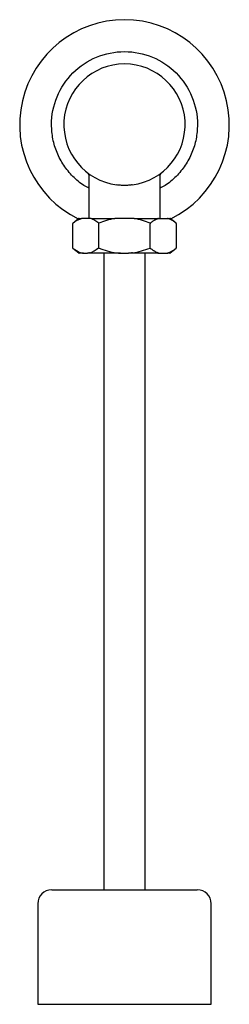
# Model space of a CAD drawing. Header units: millimetres. Extents: x 3974.141 to 3974.201, y 1748.013 to 1748.297.
import ezdxf

# ---------------------------------------------------------------- set-up
doc = ezdxf.new("R2010")
doc.units = ezdxf.units.MM
doc.layers.add('SANINDUSA', color=3, linetype='Continuous')

msp = doc.modelspace()

# ---------------------------------------------------------------- linework, layer by layer
at = {"layer": 'SANINDUSA'}
for p, q in [((3974.160312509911, 1748.252997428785), (3974.160305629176, 1748.253002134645)), ((3974.160641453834, 1748.252059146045), (3974.160641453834, 1748.239987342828)), ((3974.181141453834, 1748.239987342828), (3974.181141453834, 1748.252059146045)), ((3974.15591902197, 1748.238482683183), (3974.15591902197, 1748.231492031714)), ((3974.157686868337, 1748.239932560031), (3974.155944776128, 1748.238538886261)), ((3974.15601277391, 1748.238586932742), (3974.155947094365, 1748.238540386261)), ((3974.159071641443, 1748.239987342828), (3974.158462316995, 1748.239987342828)), ((3974.160194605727, 1748.239987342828), (3974.159071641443, 1748.239987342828)), ((3974.161236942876, 1748.239987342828), (3974.160194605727, 1748.239987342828)), ((3974.163385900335, 1748.238339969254), (3974.163385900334, 1748.23148734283)), ((3974.16976848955, 1748.239987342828), (3974.168116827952, 1748.239987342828)), ((3974.172014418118, 1748.239987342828), (3974.16976848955, 1748.239987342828)), ((3974.178252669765, 1748.231430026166), (3974.178252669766, 1748.238398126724)), ((3974.180545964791, 1748.239987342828), (3974.183320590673, 1748.239987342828)), ((3974.185771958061, 1748.238591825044), (3974.18409603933, 1748.239932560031)), ((3974.185770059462, 1748.238593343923), (3974.185635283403, 1748.238687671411)), ((3974.185863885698, 1748.231576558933), (3974.185863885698, 1748.238398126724)), ((3974.155944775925, 1748.231435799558), (3974.157686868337, 1748.230042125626)), ((3974.159071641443, 1748.229987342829), (3974.160194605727, 1748.229987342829)), ((3974.164891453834, 1748.229987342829), (3974.164891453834, 1748.046487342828)), ((3974.16976848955, 1748.229987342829), (3974.172014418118, 1748.229987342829)), ((3974.176891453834, 1748.046487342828), (3974.176891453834, 1748.229987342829)), ((3974.180545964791, 1748.229987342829), (3974.183320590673, 1748.229987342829)), ((3974.184096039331, 1748.230042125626), (3974.185771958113, 1748.231382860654)), ((3974.145891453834, 1748.042487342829), (3974.145891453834, 1748.013487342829)), ((3974.195891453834, 1748.013487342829), (3974.195891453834, 1748.042487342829)), ((3974.145891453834, 1748.013487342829), (3974.195891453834, 1748.013487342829))]:
    msp.add_line(p, q, dxfattribs=at)
at = {"layer": 'SANINDUSA', "flags": 128}
for points in [[(3974.168116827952, 1748.239987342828), (3974.168112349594, 1748.239986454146), (3974.168107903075, 1748.239983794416), (3974.168103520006, 1748.239979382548), (3974.16809923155, 1748.239973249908), (3974.168095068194, 1748.239965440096), (3974.168091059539, 1748.239956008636), (3974.168087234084, 1748.239945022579), (3974.168083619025, 1748.239932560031)], [(3974.173666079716, 1748.239987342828), (3974.173670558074, 1748.239986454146), (3974.173675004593, 1748.239983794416), (3974.173679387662, 1748.239979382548), (3974.173683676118, 1748.239973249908), (3974.173687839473, 1748.239965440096), (3974.173691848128, 1748.239956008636), (3974.173695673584, 1748.239945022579), (3974.173699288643, 1748.239932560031)]]:
    msp.add_lwpolyline(points, dxfattribs=at)
at = {"layer": 'SANINDUSA'}
for centre, radius, start, end in [((3974.170891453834, 1748.266987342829), 0.03024999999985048, 90, 243.8547285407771), ((3974.170891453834, 1748.266987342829), 0.03024999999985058, 296.1452714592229, 90), ((3974.170891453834, 1748.266987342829), 0.01750000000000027, 277.289922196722, 262.710077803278), ((3974.1578430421, 1748.239737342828), 0.0002500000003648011, 90, 128.6598081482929), ((3974.161241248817, 1748.239829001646), 0.0001583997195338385, 91.55772132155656, 139.17288021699), ((3974.180541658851, 1748.239829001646), 0.0001583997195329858, 40.82711978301, 88.44227867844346), ((3974.183319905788, 1748.23975611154), 0.0002312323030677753, 49.7363838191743, 89.83029590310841), ((3974.183939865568, 1748.239737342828), 0.0002500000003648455, 51.34019185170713, 90), ((3974.185613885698, 1748.238398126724), 0.0002500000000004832, 0, 50.9539630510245), ((3974.1578430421, 1748.230237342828), 0.0002500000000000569, 231.3401917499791, 270), ((3974.180541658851, 1748.230145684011), 0.0001583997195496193, 271.5577213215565, 319.172880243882), ((3974.183319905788, 1748.230218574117), 0.0002312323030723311, 270.1697040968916, 310.2636161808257), ((3974.183939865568, 1748.230237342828), 0.0002500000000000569, 270, 308.6598082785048), ((3974.185613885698, 1748.231576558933), 0.0002499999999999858, 309.0659739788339, 0), ((3974.149891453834, 1748.042487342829), 0.003999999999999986, 90, 180), ((3974.191891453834, 1748.042487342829), 0.003999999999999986, 0, 90)]:
    msp.add_arc(centre, radius, start, end, dxfattribs=at)
for points, knots in [([(3974.14983184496, 1748.266987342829), (3974.14983184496, 1748.272572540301), (3974.152050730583, 1748.277929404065), (3974.159949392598, 1748.285828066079), (3974.165306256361, 1748.288046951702), (3974.176476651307, 1748.288046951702), (3974.18183351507, 1748.285828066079), (3974.189732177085, 1748.277929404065), (3974.191951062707, 1748.272572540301), (3974.191951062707, 1748.266987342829)], [0, 0, 0, 0, 0.25, 0.25, 0.5, 0.5, 0.75, 0.75, 1, 1, 1, 1]), ([(3974.160641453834, 1748.248701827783), (3974.160151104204, 1748.248948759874), (3974.158429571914, 1748.249815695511), (3974.155919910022, 1748.252027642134), (3974.153261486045, 1748.255204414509), (3974.151320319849, 1748.258878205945), (3974.150066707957, 1748.262851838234), (3974.149910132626, 1748.265608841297), (3974.14983184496, 1748.266987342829)], [0, 0, 0, 0, 0.0737782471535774, 0.2590225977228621, 0.4442669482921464, 0.6295112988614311, 0.8147556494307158, 1, 1, 1, 1]), ([(3974.191951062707, 1748.266987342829), (3974.191872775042, 1748.265608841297), (3974.19171619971, 1748.262851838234), (3974.190462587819, 1748.258878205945), (3974.188521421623, 1748.255204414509), (3974.185862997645, 1748.252027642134), (3974.183353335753, 1748.249815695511), (3974.181631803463, 1748.248948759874), (3974.181141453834, 1748.248701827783)], [0, 0, 0, 0, 0.185244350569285, 0.3704887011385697, 0.5557330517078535, 0.7409774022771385, 0.9262217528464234, 1, 1, 1, 1]), ([(3974.160312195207, 1748.25300346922), (3974.160274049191, 1748.253044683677), (3974.160188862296, 1748.253136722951), (3974.160107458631, 1748.253203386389), (3974.160062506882, 1748.253240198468)], [0, 0, 0, 0, 0.4477920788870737, 1, 1, 1, 1]), ([(3974.160305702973, 1748.253002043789), (3974.160402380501, 1748.252858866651), (3974.160595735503, 1748.252572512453), (3974.160626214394, 1748.25222833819), (3974.160641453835, 1748.252056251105)], [0, 0, 0, 0, 0.500000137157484, 1, 1, 1, 1]), ([(3974.181141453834, 1748.252056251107), (3974.181156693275, 1748.252228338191), (3974.181187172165, 1748.252572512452), (3974.181380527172, 1748.252858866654), (3974.181477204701, 1748.253002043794)], [0, 0, 0, 0, 0.4999998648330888, 1, 1, 1, 1]), ([(3974.181720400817, 1748.253240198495), (3974.181676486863, 1748.253203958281), (3974.181588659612, 1748.253131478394), (3974.181514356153, 1748.253045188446), (3974.181477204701, 1748.253002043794)], [0, 0, 0, 0, 0.5000037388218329, 0.9999999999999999, 0.9999999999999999, 0.9999999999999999, 0.9999999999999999]), ([(3974.173112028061, 1748.249628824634), (3974.172965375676, 1748.249610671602), (3974.172672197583, 1748.24957438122), (3974.172230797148, 1748.249530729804), (3974.171787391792, 1748.249497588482), (3974.171340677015, 1748.249476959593), (3974.17066920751, 1748.249466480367), (3974.169775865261, 1748.249499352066), (3974.169038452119, 1748.249585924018), (3974.168670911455, 1748.249629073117)], [0, 0, 0, 0, 0.09953523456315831, 0.1989844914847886, 0.2986805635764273, 0.3989270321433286, 0.500044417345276, 0.7508126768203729, 1, 1, 1, 1]), ([(3974.157910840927, 1748.239737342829), (3974.157965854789, 1748.239759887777), (3974.158023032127, 1748.239783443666), (3974.158114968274, 1748.23982325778), (3974.158146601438, 1748.239837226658), (3974.158197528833, 1748.23986126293), (3974.158214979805, 1748.23986973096), (3974.158252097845, 1748.239888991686), (3974.158271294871, 1748.239899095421), (3974.15829396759, 1748.239914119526)], [0, 0, 0, 0, 0.5000000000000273, 0.5000000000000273, 0.750000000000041, 0.750000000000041, 0.8750000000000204, 0.8750000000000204, 1, 1, 1, 1]), ([(3974.158318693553, 1748.239932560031), (3974.158315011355, 1748.239929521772), (3974.158306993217, 1748.239922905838), (3974.158298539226, 1748.239917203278), (3974.15829396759, 1748.239914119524)], [0, 0, 0, 0, 0.4592334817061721, 1, 1, 1, 1]), ([(3974.163452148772, 1748.238593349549), (3974.163075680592, 1748.238889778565), (3974.162693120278, 1748.239157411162), (3974.161916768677, 1748.239611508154), (3974.161521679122, 1748.239798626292), (3974.161121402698, 1748.239932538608)], [0, 0, 0, 0, 0.5, 0.5, 1, 1, 1, 1]), ([(3974.163452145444, 1748.238593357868), (3974.163444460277, 1748.238579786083), (3974.163430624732, 1748.238555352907), (3974.163415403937, 1748.238516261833), (3974.163400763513, 1748.238469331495), (3974.163388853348, 1748.238411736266), (3974.1633868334, 1748.238362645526), (3974.163385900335, 1748.238339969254)], [0, 0, 0, 0, 0.2088402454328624, 0.3759734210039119, 0.501344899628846, 0.769658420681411, 1, 1, 1, 1]), ([(3974.168083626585, 1748.239932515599), (3974.167286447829, 1748.239798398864), (3974.166500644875, 1748.239611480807), (3974.164958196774, 1748.239157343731), (3974.164199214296, 1748.238889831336), (3974.163452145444, 1748.238593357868)], [0, 0, 0, 0, 0.5, 0.5, 1, 1, 1, 1]), ([(3974.173666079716, 1748.239987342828), (3974.173774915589, 1748.239987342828), (3974.173992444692, 1748.239987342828), (3974.174316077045, 1748.239987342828), (3974.174637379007, 1748.239987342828), (3974.174956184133, 1748.239987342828), (3974.175272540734, 1748.239987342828), (3974.17579871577, 1748.239987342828), (3974.176523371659, 1748.239987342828), (3974.177422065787, 1748.239987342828), (3974.17828154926, 1748.239987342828), (3974.179003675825, 1748.239987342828), (3974.17960069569, 1748.239987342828), (3974.180088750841, 1748.239987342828), (3974.180393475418, 1748.239987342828), (3974.180545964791, 1748.239987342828)], [0, 0, 0, 0, 0.04146669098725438, 0.08287903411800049, 0.1242642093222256, 0.1656494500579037, 0.2070619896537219, 0.2485290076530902, 0.3742363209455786, 0.500010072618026, 0.6257173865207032, 0.751491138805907, 0.8343346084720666, 0.917098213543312, 1, 1, 1, 1]), ([(3974.178330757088, 1748.238593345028), (3974.177583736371, 1748.238889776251), (3974.176824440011, 1748.239157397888), (3974.17528195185, 1748.239611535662), (3974.174496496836, 1748.239798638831), (3974.173699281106, 1748.239932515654)], [0, 0, 0, 0, 0.5, 0.5, 1, 1, 1, 1]), ([(3974.178330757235, 1748.238593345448), (3974.17832657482, 1748.238582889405), (3974.178316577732, 1748.238557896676), (3974.178297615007, 1748.238510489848), (3974.178275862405, 1748.238456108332), (3974.178260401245, 1748.238417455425), (3974.178252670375, 1748.238398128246)], [3.290957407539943e-06, 3.290957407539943e-06, 3.290957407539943e-06, 3.290957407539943e-06, 0.25, 0.5, 0.75, 1, 1, 1, 1]), ([(3974.180661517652, 1748.239932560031), (3974.180596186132, 1748.239909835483), (3974.180465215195, 1748.239864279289), (3974.180268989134, 1748.239785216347), (3974.180072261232, 1748.239698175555), (3974.179874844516, 1748.239602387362), (3974.179676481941, 1748.239498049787), (3974.179417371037, 1748.239351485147), (3974.17909679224, 1748.239151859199), (3974.178714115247, 1748.238888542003), (3974.178459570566, 1748.238692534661), (3974.178330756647, 1748.238593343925)], [0, 0, 0, 0, 0.08202214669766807, 0.1644308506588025, 0.2473692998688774, 0.3309748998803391, 0.4153788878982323, 0.500706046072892, 0.6634663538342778, 0.8296950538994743, 1, 1, 1, 1]), ([(3974.183320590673, 1748.239987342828), (3974.183353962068, 1748.239987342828), (3974.183420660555, 1748.239987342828), (3974.18351014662, 1748.239987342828), (3974.183591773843, 1748.239987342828), (3974.183664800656, 1748.239987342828), (3974.183729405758, 1748.239987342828), (3974.183804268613, 1748.239987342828), (3974.183875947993, 1748.239987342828), (3974.183929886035, 1748.239987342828), (3974.18393653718, 1748.239987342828), (3974.183939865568, 1748.239987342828)], [0, 0, 0, 0, 0.08342899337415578, 0.1667472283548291, 0.2500100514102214, 0.3332729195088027, 0.4165912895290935, 0.5000205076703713, 0.6666942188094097, 0.8332060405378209, 1, 1, 1, 1]), ([(3974.185635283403, 1748.238687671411), (3974.185305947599, 1748.238936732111), (3974.184601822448, 1748.239469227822), (3974.183862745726, 1748.239771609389), (3974.183469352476, 1748.239932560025)], [0, 0, 0, 0, 0.4677233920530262, 1, 1, 1, 1]), ([(3974.158475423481, 1748.230042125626), (3974.158574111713, 1748.230014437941), (3974.158673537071, 1748.230002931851), (3974.158872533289, 1748.229988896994), (3974.158972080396, 1748.229987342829), (3974.159071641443, 1748.229987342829)], [0, 0, 0, 0, 0.5, 0.5, 1, 1, 1, 1]), ([(3974.160790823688, 1748.230042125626), (3974.160692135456, 1748.230014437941), (3974.160592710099, 1748.230002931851), (3974.160393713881, 1748.229988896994), (3974.160294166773, 1748.229987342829), (3974.160194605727, 1748.229987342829)], [0, 0, 0, 0, 0.5, 0.5, 1, 1, 1, 1]), ([(3974.168576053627, 1748.230042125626), (3974.16877343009, 1748.230014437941), (3974.168972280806, 1748.230002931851), (3974.169370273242, 1748.229988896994), (3974.169569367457, 1748.229987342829), (3974.16976848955, 1748.229987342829)], [0, 0, 0, 0, 0.5, 0.5, 1, 1, 1, 1]), ([(3974.173206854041, 1748.230042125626), (3974.173009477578, 1748.230014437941), (3974.172810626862, 1748.230002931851), (3974.172412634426, 1748.229988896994), (3974.172213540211, 1748.229987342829), (3974.172014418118, 1748.229987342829)], [0, 0, 0, 0, 0.5, 0.5, 1, 1, 1, 1]), ([(3974.178263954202, 1748.231434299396), (3974.178343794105, 1748.231371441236), (3974.178502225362, 1748.231246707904), (3974.178740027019, 1748.231071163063), (3974.178975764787, 1748.230906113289), (3974.179209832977, 1748.230752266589), (3974.17950122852, 1748.230573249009), (3974.179849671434, 1748.230381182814), (3974.180255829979, 1748.230188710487), (3974.180526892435, 1748.230090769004), (3974.180661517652, 1748.230042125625)], [0, 0, 0, 0, 0.1028284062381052, 0.2040487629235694, 0.3037860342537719, 0.4021756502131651, 0.4993636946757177, 0.6692082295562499, 0.8357097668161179, 1, 1, 1, 1]), ([(3974.183469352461, 1748.230042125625), (3974.183534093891, 1748.23006484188), (3974.183663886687, 1748.230110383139), (3974.183858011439, 1748.230189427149), (3974.184052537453, 1748.230276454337), (3974.1842476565, 1748.230372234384), (3974.184443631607, 1748.230476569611), (3974.18469942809, 1748.230623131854), (3974.18501547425, 1748.230822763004), (3974.185392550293, 1748.231086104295), (3974.185643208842, 1748.231282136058), (3974.185770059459, 1748.231381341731)], [0, 0, 0, 0, 0.08199792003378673, 0.1643883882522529, 0.2473147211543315, 0.3309144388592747, 0.4153188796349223, 0.5006529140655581, 0.6634220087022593, 0.8296681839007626, 1, 1, 1, 1]), ([(3974.149891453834, 1748.046487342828), (3974.149892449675, 1748.046487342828), (3974.149894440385, 1748.046487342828), (3974.149910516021, 1748.046487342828), (3974.149936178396, 1748.046487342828), (3974.149972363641, 1748.046487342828), (3974.150018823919, 1748.046487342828), (3974.15012083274, 1748.046487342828), (3974.150326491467, 1748.046487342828), (3974.150654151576, 1748.046487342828), (3974.15098515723, 1748.046487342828), (3974.151387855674, 1748.046487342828), (3974.152005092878, 1748.046487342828), (3974.152936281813, 1748.046487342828), (3974.154084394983, 1748.046487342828), (3974.155463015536, 1748.046487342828), (3974.157079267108, 1748.046487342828), (3974.158931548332, 1748.046487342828), (3974.161007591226, 1748.046487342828), (3974.163283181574, 1748.046487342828), (3974.165721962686, 1748.046487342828), (3974.168276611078, 1748.046487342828), (3974.170891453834, 1748.046487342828), (3974.17350629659, 1748.046487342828), (3974.176060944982, 1748.046487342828), (3974.178499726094, 1748.046487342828), (3974.180775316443, 1748.046487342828), (3974.182851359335, 1748.046487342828), (3974.184703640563, 1748.046487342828), (3974.18631989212, 1748.046487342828), (3974.187698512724, 1748.046487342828), (3974.188846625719, 1748.046487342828), (3974.189777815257, 1748.046487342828), (3974.19039495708, 1748.046487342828), (3974.190797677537, 1748.046487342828), (3974.191128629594, 1748.046487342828), (3974.191456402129, 1748.046487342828), (3974.191675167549, 1748.046487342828), (3974.191790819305, 1748.046487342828), (3974.191848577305, 1748.046487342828), (3974.19188474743, 1748.046487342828), (3974.191889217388, 1748.046487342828), (3974.191891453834, 1748.046487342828)], [0, 0, 0, 0, 0.007071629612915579, 0.01413635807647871, 0.02119766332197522, 0.02825902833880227, 0.0353239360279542, 0.04239586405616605, 0.06637351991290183, 0.09036095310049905, 0.1034790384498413, 0.1166077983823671, 0.144423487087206, 0.1738436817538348, 0.2048746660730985, 0.2374929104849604, 0.2716392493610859, 0.3072139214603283, 0.3440732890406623, 0.3820290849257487, 0.420850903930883, 0.4602723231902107, 0.5000005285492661, 0.5397287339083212, 0.5791501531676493, 0.6179719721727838, 0.6559277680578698, 0.6927871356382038, 0.7283618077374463, 0.7625081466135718, 0.7951263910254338, 0.8261573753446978, 0.8555775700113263, 0.883393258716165, 0.8965113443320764, 0.9096401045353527, 0.9336177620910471, 0.9576051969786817, 0.968206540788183, 0.9787982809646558, 0.9893921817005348, 1, 1, 1, 1])]:
    msp.add_open_spline(points, degree=3, knots=knots, dxfattribs=at)
for points in [[(3974.15591902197, 1748.238482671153), (3974.155919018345, 1748.2385051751), (3974.155927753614, 1748.238525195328), (3974.155947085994, 1748.238540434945)], [(3974.155952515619, 1748.238544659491), (3974.155950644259, 1748.238543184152), (3974.15594883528, 1748.238541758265), (3974.155947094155, 1748.238540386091)], [(3974.157910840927, 1748.239737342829), (3974.157239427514, 1748.239462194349), (3974.156589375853, 1748.239046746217), (3974.155952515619, 1748.238544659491)], [(3974.1578430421, 1748.239987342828), (3974.1578430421, 1748.239987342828), (3974.158051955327, 1748.239987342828), (3974.158462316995, 1748.239987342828)], [(3974.158318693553, 1748.239932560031), (3974.158358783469, 1748.239967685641), (3974.158410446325, 1748.239987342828), (3974.158462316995, 1748.239987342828)], [(3974.161236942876, 1748.239987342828), (3974.163061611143, 1748.239987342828), (3974.165466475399, 1748.239987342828), (3974.168116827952, 1748.239987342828)], [(3974.173666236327, 1748.239987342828), (3974.173121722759, 1748.239987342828), (3974.172569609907, 1748.239987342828), (3974.172014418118, 1748.239987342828)], [(3974.15591902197, 1748.231492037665), (3974.155919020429, 1748.231469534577), (3974.155927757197, 1748.231449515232), (3974.155947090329, 1748.23143427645)], [(3974.155952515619, 1748.231430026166), (3974.15595064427, 1748.231431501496), (3974.155948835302, 1748.231432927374), (3974.155947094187, 1748.231434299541)], [(3974.155952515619, 1748.231430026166), (3974.156768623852, 1748.230786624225), (3974.157604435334, 1748.230286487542), (3974.158475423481, 1748.230042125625)], [(3974.159071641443, 1748.229987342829), (3974.15826247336, 1748.229987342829), (3974.1578430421, 1748.229987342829), (3974.1578430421, 1748.229987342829)], [(3974.16976848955, 1748.229987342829), (3974.165916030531, 1748.229987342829), (3974.162409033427, 1748.229987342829), (3974.160194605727, 1748.229987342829)], [(3974.160790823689, 1748.230042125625), (3974.161687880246, 1748.23029380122), (3974.162547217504, 1748.230816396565), (3974.163385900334, 1748.23148734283)], [(3974.163385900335, 1748.23148734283), (3974.165063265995, 1748.230816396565), (3974.166781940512, 1748.23029380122), (3974.168576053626, 1748.230042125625)], [(3974.180545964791, 1748.229987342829), (3974.178335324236, 1748.229987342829), (3974.175288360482, 1748.229987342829), (3974.172014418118, 1748.229987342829)], [(3974.173206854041, 1748.230042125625), (3974.174948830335, 1748.230286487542), (3974.1766204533, 1748.230786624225), (3974.178252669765, 1748.231430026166)], [(3974.178263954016, 1748.231434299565), (3974.17826017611, 1748.231432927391), (3974.178256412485, 1748.231431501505), (3974.178252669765, 1748.231430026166)], [(3974.183939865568, 1748.229987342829), (3974.183939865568, 1748.229987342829), (3974.183730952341, 1748.229987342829), (3974.183320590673, 1748.229987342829)]]:
    msp.add_open_spline(points, degree=3, dxfattribs=at)

doc.saveas('drawing.dxf')
